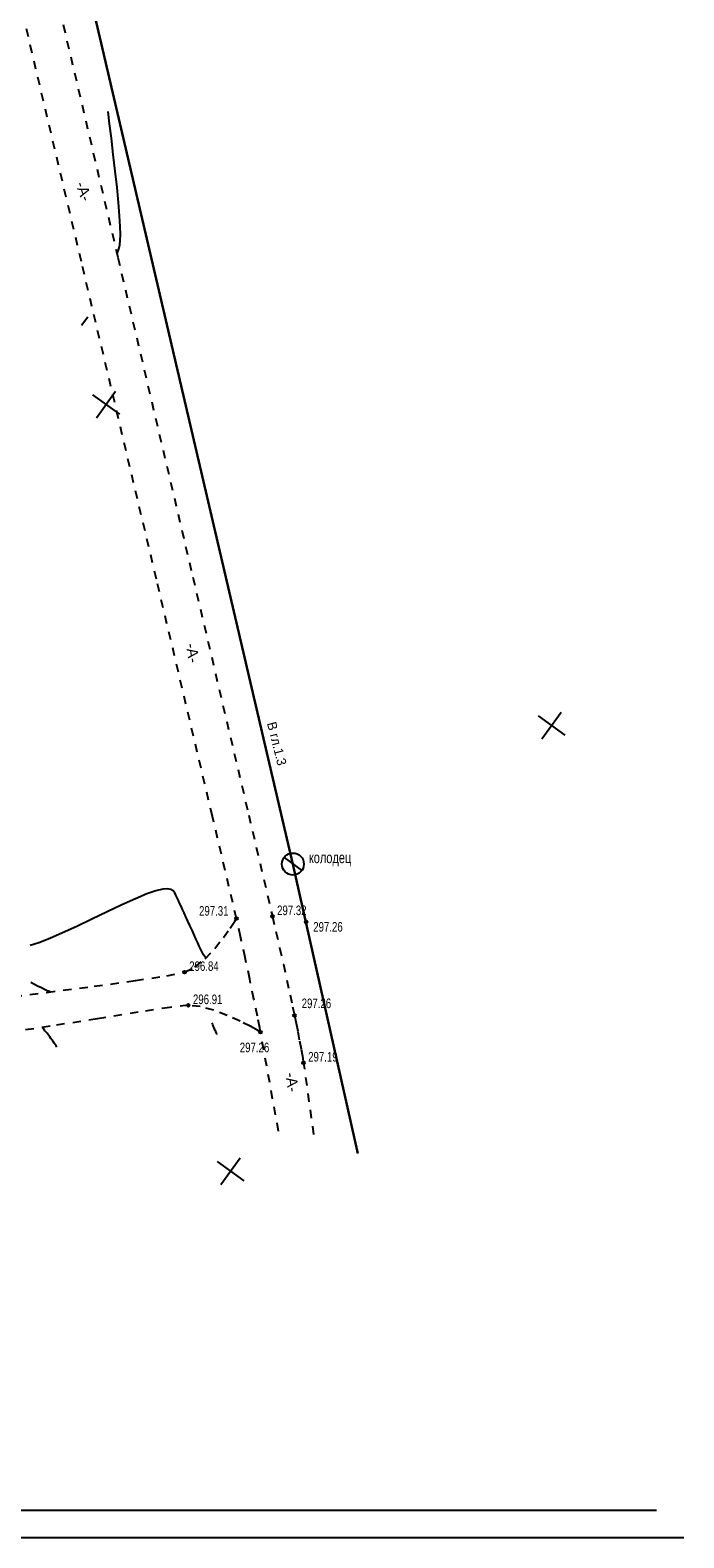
# Model space of a CAD drawing. Extents: x 2931 to 5026, y -2784 to 809.
# Tile 103 of 170: x 3653 to 3772, y -2024 to -1749. Entities that reach past the tile are written whole.
import ezdxf

# ---------------------------------------------------------------- set-up
doc = ezdxf.new("R2010")
doc.units = 0
doc.header["$MEASUREMENT"] = 0
for name, pattern in [('CONTI', [0]), ('Д_ТРОТ_ТРУБА', [3, 1.5, -1.5]), ('ДОРОГИ_СТРОЯЩ', [9, 8, -1])]:
    doc.linetypes.add(name, pattern=pattern)
for name, color, linetype in [('(014) Водопровод', 5, 'ИК_Водопровод -------в--------'), ('(025) Дорога', 7, 'Continuous'), ('GORIZDEFAULT', 32, 'CONTI'), ('PI_OTDEFAULT', 172, 'CONTI'), ('PI_TTDEFAULT', 5, 'CONTI'), ('RAMKA', 250, 'CONTI'), ('SETKR', 2, 'CONTI'), ('USLZNDEFAULT', 250, 'CONTI')]:
    doc.layers.add(name, color=color, linetype=linetype)
doc.styles.add('BM-431', font='txt')
doc.styles.add('SHRFT', font='TXT', dxfattribs={"width": 0.75})
doc.linetypes.add('ИК_Водопровод -------в--------', pattern='A,9,-0.6,["В",Standard,S=1.2,R=0,X=0,Y=-0.6],-1.2', length=10.8)

# ---------------------------------------------------------------- blocks, each defined once
blk = doc.blocks.new('BL_333')
at = {"color": 0}
for p, q in [((0, -3), (0, 3)), ((-3, 0), (3, 0))]:
    blk.add_line(p, q, dxfattribs=at)
blk = doc.blocks.new('BL_49')
at = {"color": 0}
blk.add_line((-1, 0), (1, 0), dxfattribs=at)
blk.add_circle((0, 0), 1, dxfattribs=at)
blk = doc.blocks.new('bstrtthtytt434')
at = {"layer": '(025) Дорога', "linetype": 'Д_ТРОТ_ТРУБА'}
for points in [[(3627.17, 650.77), (3630.98, 634.56), (3640.81, 592.68), (3654.29, 535.24), (3669.05, 472.38), (3682.7, 414.21), (3692.88, 370.85), (3697.2, 352.44), (3697.83, 349.7), (3698.5, 346.73), (3699.18, 343.72), (3699.82, 340.8), (3700.4, 338.17), (3700.87, 335.97), (3701.22, 334.39), (3701.5, 333.01), (3701.81, 331.43), (3702.12, 329.8), (3702.41, 328.27), (3702.64, 326.99), (3702.8, 326.1), (3704.87, 311.42)], [(3698.3, 313.34), (3694.88, 332.15), (3694.45, 334.26), (3693.83, 337.35), (3693.06, 341.03), (3692.23, 344.96), (3691.4, 348.75), (3690.66, 352.06), (3686.27, 370.65), (3676.06, 413.86), (3662.4, 471.68), (3647.66, 534.09), (3634.2, 591.06), (3624.38, 632.59), (3620.58, 648.66)], [(3647.08, 337.52), (3656.14, 338.6), (3664.75, 339.71), (3672.25, 340.75), (3677.95, 341.64), (3681.2, 342.28), (3683.06, 343.18), (3684.93, 344.72), (3686.7, 346.61), (3688.27, 348.57), (3689.52, 350.32), (3690.36, 351.57), (3690.66, 352.06)], [(3695.04, 331.36), (3694.55, 331.64), (3693.23, 332.36), (3691.3, 333.33), (3688.98, 334.39), (3686.5, 335.34), (3684.05, 336.02), (3681.88, 336.24), (3678.51, 335.87), (3672.76, 334.99), (3665.27, 333.78), (3656.69, 332.43), (3647.67, 331.05)]]:
    blk.add_lwpolyline(points, dxfattribs=at)
at = {"color": 5, "linetype": 'ИК_Водопровод -------в--------', "lineweight": 30}
blk.add_lwpolyline([(3595.43, 750.23), (3626.78, 669.33), (3633.78, 649.25), (3700.92, 361.96), (3712.75, 309.29)], dxfattribs=at)
at = {"layer": 'GORIZDEFAULT', "color": 32}
for points in [[(3668.89, 473.05), (3669.05, 473.49), (3669.16, 473.77), (3669.29, 474.15), (3669.39, 474.69), (3669.47, 475.49), (3669.51, 476.58), (3669.48, 478.06), (3669.37, 479.99), (3669.17, 482.39), (3668.9, 485.16), (3668.57, 488.14), (3668.22, 491.17), (3667.87, 494.1), (3667.55, 496.76), (3667.27, 499.01)], [(3662.45, 460.06), (3663.58, 461.62)], [(3685.06, 344.86), (3685.02, 344.94), (3684.67, 345.43), (3683.87, 347.02), (3683.59, 347.62), (3683.27, 348.32), (3682.92, 349.09), (3682.55, 349.92), (3682.17, 350.75), (3681.8, 351.57), (3681.45, 352.35), (3681.11, 353.06), (3680.82, 353.71), (3680.55, 354.3), (3680.29, 354.84), (3680.06, 355.33), (3679.84, 355.82), (3679.62, 356.27), (3679.41, 356.7), (3679.13, 357.06), (3678.72, 357.33), (3678.09, 357.46), (3677.21, 357.4), (3675.97, 357.09), (3674.33, 356.52), (3672.24, 355.64), (3669.79, 354.52), (3667.11, 353.26), (3664.33, 351.93), (3661.58, 350.62), (3658.97, 349.41), (3656.64, 348.4), (3654.68, 347.64), (3653.07, 347.13)], [(3656.77, 338.68), (3656.71, 338.7), (3656.57, 338.76), (3656.37, 338.84), (3656.07, 338.97), (3655.67, 339.15), (3655.13, 339.41), (3654.43, 339.75), (3653.85, 340.05), (3653.19, 340.39)], [(3657.93, 328.65), (3657.79, 328.86), (3657.63, 329.1), (3657.45, 329.37), (3657.25, 329.66), (3657.05, 329.95), (3656.85, 330.23), (3656.65, 330.5), (3656.47, 330.74), (3656.31, 330.96), (3656.15, 331.15), (3656, 331.33), (3655.87, 331.47), (3655.76, 331.61), (3655.66, 331.71), (3655.38, 332.23)], [(3687.15, 330.93), (3687.09, 331.04), (3687.02, 331.17), (3686.95, 331.32), (3686.87, 331.47), (3686.78, 331.64), (3686.71, 331.79), (3686.63, 331.95), (3686.32, 332.69), (3686.25, 332.95), (3686.23, 333.07)]]:
    blk.add_lwpolyline(points, dxfattribs=at)
at = {"layer": 'PI_TTDEFAULT', "color": 0}
for centre in [(3690.66, 352.06), (3697.2, 352.44), (3703.36, 351.41), (3681.2, 342.28), (3681.88, 336.24), (3701.22, 334.39), (3695.04, 331.36), (3702.86, 325.78)]:
    blk.add_circle(centre, 0.25, dxfattribs=at)
for p in [(3690.66, 352.06), (3697.2, 352.44), (3681.2, 342.28), (3681.88, 336.24), (3701.22, 334.39), (3695.04, 331.36), (3702.86, 325.78)]:
    blk.add_point(p, dxfattribs=at)
at = {"layer": 'SETKR', "color": 92, "rotation": 324.2135499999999}
for p in [(3666.89, 445.65), (3748.01, 387.17), (3689.54, 306.05)]:
    blk.add_blockref('BL_333', p, dxfattribs=at)
at = {"layer": 'USLZNDEFAULT', "color": 5, "xscale": 2, "yscale": 2, "zscale": 2, "rotation": 324}
blk.add_blockref('BL_49', (3700.92, 361.96), dxfattribs=at)
at = {"layer": '(014) Водопровод', "color": 0, "linetype": 'Continuous', "style": 'BM-431'}
blk.add_text('В гл.1.3', height=1.7, rotation=284.179, dxfattribs=at).set_placement((3696.18, 387.61, 0.5))
at = {"layer": '(025) Дорога', "linetype": 'ДОРОГИ_СТРОЯЩ', "style": 'BM-431'}
for rotation, p in [(288.8847, (3661.32, 485.82)), (278.7755, (3681.41, 402.01)), (278.1438, (3699.54, 323.87))]:
    blk.add_text('-А-', height=2, rotation=rotation, dxfattribs=at).set_placement(p)
at = {"layer": 'PI_OTDEFAULT', "color": 5, "style": 'SHRFT', "width": 0.75}
blk.add_text('колодец', height=2, dxfattribs=at).set_placement((3703.84, 362.13))
at = {"layer": 'PI_OTDEFAULT', "color": 0, "style": 'SHRFT', "width": 0.75}
for s, p in [('297.31', (3683.83, 352.56)), ('297.32', (3698.04, 352.66)), ('297.26', (3704.62, 349.66)), ('296.84', (3682.04, 342.5)), ('296.91', (3682.72, 336.46)), ('297.26', (3702.52, 335.73)), ('297.26', (3691.25, 327.7)), ('297.19', (3703.7, 326))]:
    blk.add_text(s, height=1.75, dxfattribs=at).set_placement(p)

msp = doc.modelspace()

# ---------------------------------------------------------------- linework, layer by layer
at = {"layer": 'RAMKA', "color": 250}
for p, q in [((3767.11, -2018.77), (2951.11, -2018.77)), ((3772.11, -2023.77), (2931.11, -2023.77))]:
    msp.add_line(p, q, dxfattribs=at)

# ---------------------------------------------------------------- block references
at = {"linetype": 'ByBlock'}
msp.add_blockref('bstrtthtytt434', (0, -2263.05), dxfattribs=at)

doc.saveas('drawing.dxf')
